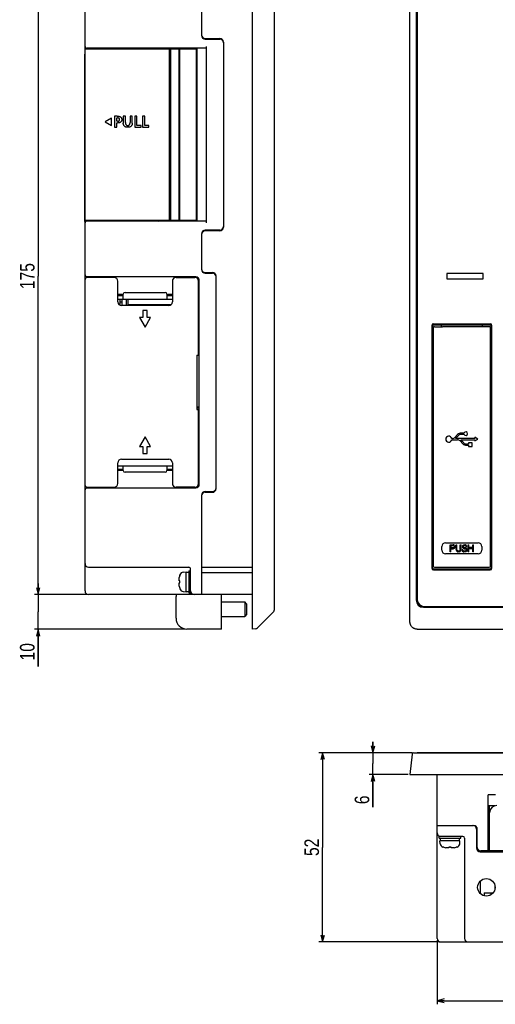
# Model space of a CAD drawing. Extents: x 0 to 699, y 0 to 413.
# Tile 1 of 19: x 2 to 133, y 0 to 270. Entities that reach past the tile are written whole.
import ezdxf
from ezdxf.enums import TextEntityAlignment as Align

# ---------------------------------------------------------------- set-up
doc = ezdxf.new("R2010")
doc.units = 0
doc.header["$LTSCALE"] = 46.255
doc.layers.get('0').update_dxf_attribs({"linetype": 'CONTINUOUS'})
doc.layers.add('AXIS', color=7, linetype='CONTINUOUS')
doc.layers.add('DIM', color=7, linetype='CONTINUOUS')
doc.styles.get("Standard").update_dxf_attribs({"font": 'txt', "width": 0.8})
doc.dimstyles.get("Standard").update_dxf_attribs({"dimtxt": 2.5, "dimasz": 2.5, "dimexe": 1.25, "dimexo": 0.625, "dimtad": 1, "dimcen": 2.5, "dimazin": 3, "dimtfac": 1, "dimtmove": 0, "dimatfit": 3})

# ---------------------------------------------------------------- blocks, each defined once
blk = doc.blocks.new('_OPEN')
at = {"color": 0, "linetype": 'BYBLOCK'}
for p, q in [((0, 0), (-1, 0.26)), ((-1, -0.26), (0, 0)), ((-1, 0), (0, 0))]:
    blk.add_line(p, q, dxfattribs=at)
blk = doc.blocks.new('*D2')
at = {"layer": 'DIM', "color": 2, "linetype": 'CONTINUOUS'}
for p, q in [((20.94, 287.56), (6.56, 287.56)), ((7.56, 287.56), (7.56, 200.06)), ((7.56, 112.56), (7.56, 200.06)), ((20.94, 112.56), (6.56, 112.56))]:
    blk.add_line(p, q, dxfattribs=at)
at = {"layer": 'DIM', "color": 2, "linetype": 'CONTINUOUS', "xscale": 1.9, "yscale": 1.9, "zscale": 1.9}
for p, rotation in [((7.56, 287.56), 90), ((7.56, 112.56), 270)]:
    blk.add_blockref('_OPEN', p, dxfattribs=dict(at, rotation=rotation))
at = {"layer": 'DIM', "color": 2, "linetype": 'CONTINUOUS', "width": 0.8}
blk.add_text('175', height=4, rotation=90, dxfattribs=at).set_placement((6.56, 200.06), align=Align.CENTER)
blk = doc.blocks.new('*D3')
at = {"layer": 'DIM', "color": 2, "linetype": 'CONTINUOUS'}
for p, q in [((7.56, 112.56), (7.56, 115.56)), ((7.56, 115.56), (7.56, 107.81)), ((20.94, 112.56), (6.56, 112.56)), ((7.56, 92.83), (7.56, 107.81)), ((47.94, 103.06), (6.56, 103.06)), ((7.56, 103.06), (7.56, 92.83))]:
    blk.add_line(p, q, dxfattribs=at)
at = {"layer": 'DIM', "color": 2, "linetype": 'CONTINUOUS', "xscale": 1.9, "yscale": 1.9, "zscale": 1.9}
for p, rotation in [((7.56, 112.56), 270), ((7.56, 103.06), 90)]:
    blk.add_blockref('_OPEN', p, dxfattribs=dict(at, rotation=rotation))
at = {"layer": 'DIM', "color": 2, "linetype": 'CONTINUOUS', "width": 0.8}
blk.add_text('10', height=4, rotation=90, dxfattribs=at).set_placement((6.56, 99.23), align=Align.RIGHT)
blk = doc.blocks.new('*D4')
at = {"layer": 'DIM', "color": 2, "linetype": 'CONTINUOUS'}
for p, q in [((99.52, 69.12), (99.52, 72.12)), ((99.52, 72.12), (99.52, 66.12)), ((110.28, 69.12), (98.52, 69.12)), ((99.52, 54.16), (99.52, 66.12)), ((109.2, 63.12), (98.52, 63.12)), ((99.52, 63.12), (99.52, 54.16))]:
    blk.add_line(p, q, dxfattribs=at)
at = {"layer": 'DIM', "color": 2, "linetype": 'CONTINUOUS', "xscale": 1.9, "yscale": 1.9, "zscale": 1.9}
for p, rotation in [((99.52, 69.12), 270), ((99.52, 63.12), 90)]:
    blk.add_blockref('_OPEN', p, dxfattribs=dict(at, rotation=rotation))
at = {"layer": 'DIM', "color": 2, "linetype": 'CONTINUOUS', "width": 0.8}
blk.add_text('6', height=4, rotation=90, dxfattribs=at).set_placement((98.52, 57.36), align=Align.RIGHT)
blk = doc.blocks.new('*D5')
at = {"layer": 'DIM', "color": 2, "linetype": 'CONTINUOUS'}
for p, q in [((110.28, 69.12), (84.71, 69.12)), ((85.71, 69.12), (85.71, 43.12)), ((85.71, 17.12), (85.71, 43.12)), ((117.7, 17.12), (84.71, 17.12))]:
    blk.add_line(p, q, dxfattribs=at)
at = {"layer": 'DIM', "color": 2, "linetype": 'CONTINUOUS', "xscale": 1.9, "yscale": 1.9, "zscale": 1.9}
for p, rotation in [((85.71, 69.12), 90), ((85.71, 17.12), 270)]:
    blk.add_blockref('_OPEN', p, dxfattribs=dict(at, rotation=rotation))
at = {"layer": 'DIM', "color": 2, "linetype": 'CONTINUOUS', "width": 0.8}
blk.add_text('52', height=4, rotation=90, dxfattribs=at).set_placement((84.71, 43.12), align=Align.CENTER)
blk = doc.blocks.new('*D8')
at = {"layer": 'DIM', "color": 2, "linetype": 'CONTINUOUS'}
for p, q in [((117.2, 17.62), (117.2, 2)), ((343.2, 17.62), (343.2, 2)), ((117.2, 2), (117.2, 0)), ((117.2, 1), (230.2, 1)), ((343.2, 1), (230.2, 1)), ((343.2, 2), (343.2, 0))]:
    blk.add_line(p, q, dxfattribs=at)
at = {"layer": 'DIM', "color": 2, "linetype": 'CONTINUOUS', "xscale": 1.9, "yscale": 1.9, "zscale": 1.9, "rotation": 180}
blk.add_blockref('_OPEN', (117.2, 1), dxfattribs=at)
at = {"layer": 'DIM', "color": 2, "linetype": 'CONTINUOUS', "xscale": 1.9, "yscale": 1.9, "zscale": 1.9}
blk.add_blockref('_OPEN', (343.2, 1), dxfattribs=at)
at = {"layer": 'DIM', "color": 2, "linetype": 'CONTINUOUS', "width": 0.8}
blk.add_text('226', height=4, dxfattribs=at).set_placement((230.2, 2), align=Align.CENTER)

msp = doc.modelspace()

# ---------------------------------------------------------------- linework, layer by layer
at = {"color": 7, "linetype": 'CONTINUOUS'}
for p, q in [((66.437, 103.061), (66.437, 297.061)), ((109.703, 105.05), (109.703, 295.072)), ((72.437, 291.854), (72.437, 108.268)), ((52.437, 287.561), (52.437, 266.161)), ((111.403, 289.061), (111.403, 111.061)), ((111.653, 288.811), (111.653, 111.311)), ((20.437, 113.561), (20.437, 286.561)), ((53.437, 265.361), (57.437, 265.361)), ((53.437, 265.161), (57.437, 265.161)), ((20.437, 262.461), (51.087, 262.461)), ((23.713, 262.661), (20.937, 262.661)), ((22.437, 262.461), (22.437, 262.661)), ((43.589, 262.461), (43.589, 215.361)), ((43.896, 262.461), (43.896, 215.361)), ((46.215, 262.461), (46.215, 215.361)), ((46.409, 262.461), (46.409, 215.361)), ((51.242, 215.161), (51.242, 262.661)), ((53.687, 263.161), (53.687, 214.661)), ((58.437, 264.361), (58.437, 213.461)), ((51.087, 219.761), (51.087, 258.061)), ((27.734, 243.461), (26.003, 242.461)), ((27.734, 241.461), (27.734, 243.461)), ((28.534, 243.988), (28.534, 240.986)), ((29.296, 243.988), (28.534, 243.988)), ((29.137, 242.599), (29.137, 243.514)), ((29.137, 243.514), (29.347, 243.514)), ((29.296, 243.988), (29.504, 243.981)), ((29.454, 243.509), (29.347, 243.514)), ((29.546, 243.495), (29.454, 243.509)), ((29.504, 243.981), (29.687, 243.961)), ((29.625, 243.473), (29.546, 243.495)), ((29.692, 243.445), (29.625, 243.473)), ((29.687, 243.961), (29.848, 243.929)), ((29.848, 243.929), (29.987, 243.887)), ((29.987, 243.887), (30.105, 243.837)), ((30.105, 243.837), (30.205, 243.779)), ((30.205, 243.779), (30.289, 243.715)), ((30.289, 243.715), (30.36, 243.644)), ((30.36, 243.644), (30.419, 243.566)), ((30.419, 243.566), (30.467, 243.479)), ((30.467, 243.479), (30.505, 243.382)), ((30.956, 243.988), (30.956, 242.07)), ((31.558, 243.988), (30.956, 243.988)), ((31.558, 242.254), (31.558, 243.988)), ((32.805, 243.988), (32.805, 242.254)), ((33.407, 243.988), (32.805, 243.988)), ((33.407, 242.07), (33.407, 243.988)), ((34.082, 243.988), (34.082, 240.986)), ((34.685, 243.988), (34.082, 243.988)), ((34.685, 241.458), (34.685, 243.988)), ((36.232, 243.988), (36.232, 240.986)), ((36.834, 243.988), (36.232, 243.988)), ((36.834, 241.458), (36.834, 243.988)), ((26.003, 242.461), (27.734, 241.461)), ((28.534, 240.986), (29.137, 240.986)), ((29.347, 242.599), (29.137, 242.599)), ((29.137, 240.986), (29.137, 242.125)), ((29.137, 242.125), (29.39, 242.125)), ((29.347, 242.599), (29.452, 242.603)), ((29.586, 242.134), (29.39, 242.125)), ((29.452, 242.603), (29.543, 242.615)), ((29.543, 242.615), (29.623, 242.635)), ((29.755, 242.157), (29.586, 242.134)), ((29.623, 242.635), (29.691, 242.661)), ((29.691, 242.661), (29.749, 242.693)), ((29.749, 243.411), (29.692, 243.445)), ((29.797, 243.371), (29.749, 243.411)), ((29.749, 242.693), (29.797, 242.73)), ((29.901, 242.192), (29.755, 242.157)), ((29.837, 243.326), (29.797, 243.371)), ((29.797, 242.73), (29.836, 242.772)), ((29.836, 242.772), (29.868, 242.821)), ((29.869, 243.274), (29.837, 243.326)), ((29.868, 242.821), (29.893, 242.876)), ((29.894, 243.216), (29.869, 243.274)), ((29.893, 242.876), (29.909, 242.937)), ((29.91, 243.151), (29.894, 243.216)), ((30.027, 242.237), (29.901, 242.192)), ((29.909, 242.937), (29.918, 243.007)), ((29.918, 243.08), (29.91, 243.151)), ((29.918, 243.007), (29.918, 243.08)), ((30.134, 242.29), (30.027, 242.237)), ((30.226, 242.351), (30.134, 242.29)), ((30.305, 242.42), (30.226, 242.351)), ((30.374, 242.498), (30.305, 242.42)), ((30.432, 242.586), (30.374, 242.498)), ((30.479, 242.685), (30.432, 242.586)), ((30.514, 242.793), (30.479, 242.685)), ((30.505, 243.382), (30.531, 243.274)), ((30.536, 242.91), (30.514, 242.793)), ((30.531, 243.274), (30.545, 243.156)), ((30.546, 243.033), (30.536, 242.91)), ((30.545, 243.156), (30.546, 243.033)), ((30.963, 241.899), (30.956, 242.07)), ((30.984, 241.748), (30.963, 241.899)), ((31.017, 241.615), (30.984, 241.748)), ((31.061, 241.498), (31.017, 241.615)), ((31.115, 241.395), (31.061, 241.498)), ((31.179, 241.305), (31.115, 241.395)), ((31.253, 241.225), (31.179, 241.305)), ((31.338, 241.154), (31.253, 241.225)), ((31.436, 241.091), (31.338, 241.154)), ((31.55, 241.038), (31.436, 241.091)), ((31.68, 240.994), (31.55, 241.038)), ((31.558, 242.254), (31.562, 242.111)), ((31.562, 242.111), (31.576, 241.984)), ((31.576, 241.984), (31.598, 241.873)), ((31.598, 241.873), (31.628, 241.776)), ((31.628, 241.776), (31.665, 241.694)), ((31.665, 241.694), (31.707, 241.625)), ((31.829, 240.961), (31.68, 240.994)), ((31.707, 241.625), (31.754, 241.567)), ((31.754, 241.567), (31.808, 241.519)), ((31.808, 241.519), (31.868, 241.479)), ((31.997, 240.941), (31.829, 240.961)), ((31.868, 241.479), (31.935, 241.447)), ((31.935, 241.447), (32.011, 241.425)), ((32.18, 240.934), (31.997, 240.941)), ((32.011, 241.425), (32.094, 241.411)), ((32.094, 241.411), (32.183, 241.407)), ((32.362, 240.941), (32.18, 240.934)), ((32.183, 241.407), (32.271, 241.411)), ((32.271, 241.411), (32.354, 241.425)), ((32.354, 241.425), (32.43, 241.448)), ((32.53, 240.961), (32.362, 240.941)), ((32.43, 241.448), (32.497, 241.48)), ((32.497, 241.48), (32.557, 241.52)), ((32.679, 240.993), (32.53, 240.961)), ((32.557, 241.52), (32.61, 241.568)), ((32.61, 241.568), (32.657, 241.626)), ((32.657, 241.626), (32.699, 241.695)), ((32.809, 241.036), (32.679, 240.993)), ((32.699, 241.695), (32.735, 241.778)), ((32.735, 241.778), (32.765, 241.874)), ((32.765, 241.874), (32.787, 241.985)), ((32.787, 241.985), (32.8, 242.112)), ((32.8, 242.112), (32.805, 242.254)), ((32.923, 241.089), (32.809, 241.036)), ((33.021, 241.151), (32.923, 241.089)), ((33.107, 241.222), (33.021, 241.151)), ((33.181, 241.301), (33.107, 241.222)), ((33.245, 241.392), (33.181, 241.301)), ((33.3, 241.495), (33.245, 241.392)), ((33.345, 241.612), (33.3, 241.495)), ((33.378, 241.745), (33.345, 241.612)), ((33.4, 241.897), (33.378, 241.745)), ((33.407, 242.07), (33.4, 241.897)), ((34.082, 240.986), (35.85, 240.986)), ((35.85, 241.458), (34.685, 241.458)), ((35.85, 240.986), (35.85, 241.458)), ((36.232, 240.986), (38, 240.986)), ((38, 241.458), (36.834, 241.458)), ((38, 240.986), (38, 241.458)), ((51.087, 215.361), (20.437, 215.361)), ((53.687, 215.161), (20.937, 215.161)), ((22.437, 215.161), (22.437, 215.361)), ((32.537, 215.361), (32.537, 215.161)), ((33.037, 215.161), (33.037, 215.361)), ((34.637, 215.161), (34.637, 215.361)), ((39.637, 215.361), (39.637, 215.161)), ((39.637, 215.211), (39.66, 215.211)), ((52.437, 211.661), (52.437, 201.861)), ((57.437, 212.661), (53.437, 212.661)), ((57.437, 212.461), (53.437, 212.461)), ((53.437, 201.061), (55.437, 201.061)), ((53.437, 200.861), (55.437, 200.861)), ((54.937, 201.061), (54.937, 200.861)), ((119.853, 200.811), (119.853, 199.311)), ((129.853, 200.811), (119.853, 200.811)), ((129.853, 199.311), (129.853, 200.811)), ((50.837, 199.861), (20.937, 199.861)), ((28.437, 199.661), (20.937, 199.661)), ((22.637, 199.861), (22.637, 199.661)), ((29.437, 192.961), (29.437, 198.661)), ((44.437, 198.661), (44.437, 192.961)), ((45.437, 199.661), (50.637, 199.661)), ((51.637, 178.361), (51.637, 198.661)), ((51.837, 142.861), (51.837, 198.861)), ((56.437, 141.661), (56.437, 200.061)), ((119.853, 199.311), (129.853, 199.311)), ((30.937, 194.961), (29.437, 194.961)), ((29.437, 194.761), (30.937, 194.761)), ((30.037, 194.961), (30.037, 194.761)), ((30.537, 194.961), (30.537, 194.761)), ((30.937, 193.761), (30.937, 195.061)), ((31.437, 195.561), (42.437, 195.561)), ((42.937, 195.061), (42.937, 193.761)), ((44.437, 194.961), (42.937, 194.961)), ((42.937, 194.761), (44.437, 194.761)), ((29.437, 193.761), (44.437, 193.761)), ((30.037, 193.761), (30.037, 192.045)), ((30.037, 192.961), (30.537, 192.961)), ((30.537, 193.761), (30.537, 191.961)), ((31.737, 193.761), (31.737, 191.961)), ((32.237, 193.761), (32.237, 192.261)), ((32.237, 192.261), (44.151, 192.261)), ((33.037, 191.961), (33.037, 192.261)), ((34.637, 191.961), (34.637, 192.261)), ((36.637, 191.961), (36.637, 192.261)), ((39.337, 191.961), (39.337, 192.261)), ((43.437, 191.961), (30.437, 191.961)), ((36.336, 190.56), (36.336, 188.658)), ((37.536, 190.56), (36.336, 190.56)), ((37.536, 188.658), (37.536, 190.56)), ((35.437, 188.658), (36.936, 186.06)), ((36.336, 188.658), (35.437, 188.658)), ((36.936, 186.06), (38.437, 188.658)), ((38.437, 188.658), (37.536, 188.658)), ((116.153, 186.961), (131.753, 186.961)), ((116.203, 186.661), (131.703, 186.661)), ((118.303, 186.661), (118.303, 186.161)), ((129.603, 186.161), (129.603, 186.661)), ((115.703, 186.511), (115.703, 119.811)), ((115.903, 119.861), (115.903, 186.361)), ((116.103, 185.861), (116.103, 120.361)), ((116.403, 186.161), (118.603, 186.161)), ((131.503, 186.161), (129.303, 186.161)), ((131.803, 120.361), (131.803, 185.861)), ((132.003, 186.361), (132.003, 119.861)), ((132.203, 119.811), (132.203, 186.511)), ((51.637, 183.061), (51.837, 183.061)), ((51.637, 182.561), (51.837, 182.561)), ((51.837, 179.861), (51.637, 179.861)), ((51.637, 179.561), (51.837, 179.561)), ((51.137, 178.361), (51.137, 163.361)), ((51.137, 178.361), (51.637, 178.361)), ((51.137, 163.861), (51.837, 163.861)), ((51.137, 163.361), (51.637, 163.361)), ((51.437, 164.161), (51.837, 164.161)), ((51.637, 143.061), (51.637, 163.361)), ((51.637, 162.861), (51.837, 162.861)), ((51.637, 161.161), (51.837, 161.161)), ((51.637, 160.661), (51.837, 160.661)), ((124.55, 156.926), (123.775, 156.926)), ((36.938, 155.86), (35.437, 153.262)), ((38.437, 153.262), (36.938, 155.86)), ((121.352, 155.426), (121.177, 155.426)), ((121.177, 155.096), (122.772, 155.096)), ((122.809, 156.51), (122.078, 155.738)), ((122.237, 155.426), (123.049, 156.283)), ((123.498, 154.783), (124.229, 154.011)), ((124.469, 154.238), (123.657, 155.096)), ((123.775, 156.596), (124.55, 156.596)), ((35.437, 153.262), (36.338, 153.262)), ((36.338, 153.262), (36.338, 151.36)), ((37.538, 151.36), (37.538, 153.262)), ((37.538, 153.262), (38.437, 153.262)), ((125.773, 153.926), (125.195, 153.926)), ((125.195, 153.596), (125.773, 153.596)), ((30.437, 149.761), (43.437, 149.761)), ((36.338, 151.36), (37.538, 151.36)), ((29.437, 143.061), (29.437, 148.761)), ((29.437, 147.961), (44.437, 147.961)), ((30.937, 146.961), (29.437, 146.961)), ((29.437, 146.761), (30.937, 146.761)), ((30.937, 146.661), (30.937, 147.961)), ((42.437, 146.161), (31.437, 146.161)), ((42.937, 147.961), (42.937, 146.661)), ((44.437, 146.961), (42.937, 146.961)), ((42.937, 146.761), (44.437, 146.761)), ((44.437, 148.761), (44.437, 143.061)), ((20.937, 142.061), (28.437, 142.061)), ((20.937, 141.861), (50.837, 141.861)), ((22.637, 142.061), (22.637, 141.861)), ((50.637, 142.061), (45.437, 142.061)), ((53.437, 140.861), (55.437, 140.861)), ((53.437, 140.661), (55.437, 140.661)), ((54.937, 140.861), (54.937, 140.661)), ((52.437, 139.861), (52.437, 112.561)), ((115.903, 130.411), (116.103, 130.411)), ((131.803, 130.411), (132.003, 130.411)), ((118.453, 124.761), (118.453, 125.761)), ((119.453, 126.761), (128.453, 126.761)), ((120.723, 124.261), (120.723, 126.261)), ((120.723, 126.261), (121.614, 126.261)), ((120.946, 126.048), (120.946, 125.41)), ((120.946, 126.048), (121.651, 126.048)), ((121.651, 125.41), (120.946, 125.41)), ((120.946, 124.261), (120.946, 125.154)), ((120.946, 125.154), (121.614, 125.154)), ((121.8, 126.218), (121.614, 126.261)), ((121.614, 125.154), (121.8, 125.197)), ((121.651, 126.048), (121.762, 126.005)), ((121.762, 125.452), (121.651, 125.41)), ((121.762, 126.005), (121.837, 125.92)), ((121.837, 125.537), (121.762, 125.452)), ((121.948, 126.091), (121.8, 126.218)), ((121.8, 125.197), (121.948, 125.325)), ((121.837, 125.92), (121.874, 125.793)), ((121.874, 125.665), (121.837, 125.537)), ((121.874, 125.793), (121.874, 125.665)), ((121.948, 126.091), (122.06, 125.92)), ((121.948, 125.325), (122.06, 125.495)), ((122.097, 125.793), (122.06, 125.92)), ((122.06, 125.495), (122.097, 125.622)), ((122.097, 125.622), (122.097, 125.793)), ((122.394, 124.942), (122.394, 126.261)), ((122.394, 126.261), (122.617, 126.261)), ((122.394, 124.942), (122.431, 124.729)), ((122.431, 124.729), (122.505, 124.559)), ((122.654, 124.388), (122.505, 124.559)), ((122.617, 124.942), (122.617, 126.261)), ((122.654, 124.771), (122.617, 124.942)), ((122.728, 124.644), (122.654, 124.771)), ((122.839, 124.559), (122.728, 124.644)), ((122.988, 124.516), (122.839, 124.559)), ((123.136, 124.516), (122.988, 124.516)), ((123.285, 124.559), (123.136, 124.516)), ((123.396, 124.644), (123.285, 124.559)), ((123.471, 124.771), (123.396, 124.644)), ((123.508, 124.942), (123.471, 124.771)), ((123.471, 124.388), (123.619, 124.559)), ((123.508, 124.942), (123.508, 126.261)), ((123.508, 126.261), (123.731, 126.261)), ((123.619, 124.559), (123.694, 124.729)), ((123.694, 124.729), (123.731, 124.942)), ((123.731, 124.942), (123.731, 126.261)), ((124.028, 124.814), (124.065, 124.644)), ((124.251, 124.814), (124.028, 124.814)), ((124.176, 124.431), (124.065, 124.644)), ((124.176, 125.963), (124.139, 125.793)), ((124.139, 125.793), (124.139, 125.622)), ((124.139, 125.622), (124.176, 125.452)), ((124.325, 126.133), (124.176, 125.963)), ((124.176, 125.452), (124.325, 125.282)), ((124.362, 124.303), (124.176, 124.431)), ((124.288, 124.686), (124.251, 124.814)), ((124.399, 124.559), (124.288, 124.686)), ((124.325, 126.133), (124.473, 126.218)), ((124.325, 125.282), (124.473, 125.197)), ((124.362, 125.75), (124.399, 125.878)), ((124.362, 125.665), (124.362, 125.75)), ((124.399, 125.537), (124.362, 125.665)), ((124.399, 125.878), (124.511, 125.963)), ((124.511, 125.452), (124.399, 125.537)), ((124.548, 124.516), (124.399, 124.559)), ((124.473, 126.218), (124.622, 126.261)), ((124.473, 125.197), (124.622, 125.154)), ((124.511, 125.963), (124.622, 126.005)), ((124.622, 125.41), (124.511, 125.452)), ((124.845, 124.516), (124.548, 124.516)), ((124.622, 126.261), (124.808, 126.261)), ((124.622, 126.005), (124.845, 126.005)), ((124.845, 125.41), (124.622, 125.41)), ((124.622, 125.154), (124.845, 125.154)), ((124.993, 126.218), (124.808, 126.261)), ((124.845, 126.005), (124.956, 125.963)), ((125.03, 125.367), (124.845, 125.41)), ((124.845, 125.154), (124.993, 125.112)), ((124.993, 124.559), (124.845, 124.516)), ((124.956, 125.963), (125.03, 125.878)), ((125.142, 126.091), (124.993, 126.218)), ((124.993, 125.112), (125.105, 125.027)), ((125.105, 124.644), (124.993, 124.559)), ((125.03, 125.878), (125.068, 125.793)), ((125.179, 125.282), (125.03, 125.367)), ((125.068, 125.793), (125.29, 125.793)), ((125.105, 125.027), (125.179, 124.899)), ((125.179, 124.771), (125.105, 124.644)), ((125.253, 125.92), (125.142, 126.091)), ((125.327, 125.112), (125.179, 125.282)), ((125.179, 124.899), (125.179, 124.771)), ((125.179, 124.388), (125.327, 124.559)), ((125.29, 125.793), (125.253, 125.92)), ((125.402, 124.942), (125.327, 125.112)), ((125.327, 124.559), (125.402, 124.729)), ((125.402, 124.729), (125.402, 124.942)), ((125.699, 124.261), (125.699, 126.261)), ((125.699, 126.261), (125.922, 126.261)), ((125.922, 125.452), (125.922, 126.261)), ((126.961, 125.452), (125.922, 125.452)), ((125.922, 124.261), (125.922, 125.197)), ((125.922, 125.197), (126.961, 125.197)), ((126.961, 125.452), (126.961, 126.261)), ((126.961, 126.261), (127.184, 126.261)), ((126.961, 124.261), (126.961, 125.197)), ((127.184, 124.261), (127.184, 126.261)), ((129.453, 125.761), (129.453, 124.761)), ((128.453, 123.761), (119.453, 123.761)), ((120.946, 124.261), (120.723, 124.261)), ((122.654, 124.388), (122.802, 124.303)), ((122.802, 124.303), (122.988, 124.261)), ((123.136, 124.261), (122.988, 124.261)), ((123.322, 124.303), (123.136, 124.261)), ((123.322, 124.303), (123.471, 124.388)), ((124.362, 124.303), (124.548, 124.261)), ((124.845, 124.261), (124.548, 124.261)), ((125.03, 124.303), (124.845, 124.261)), ((125.03, 124.303), (125.179, 124.388)), ((125.922, 124.261), (125.699, 124.261)), ((127.184, 124.261), (126.961, 124.261)), ((21.437, 120.061), (48.937, 120.061)), ((48.937, 119.061), (48.937, 113.061)), ((48.937, 119.061), (49.437, 119.061)), ((49.437, 113.061), (49.437, 119.561)), ((52.437, 120.061), (66.437, 120.061)), ((116.153, 119.361), (131.753, 119.361)), ((131.703, 119.561), (116.203, 119.561)), ((116.403, 120.061), (131.503, 120.061)), ((46.289, 116.666), (46.296, 116.801)), ((46.296, 116.587), (46.289, 116.666)), ((46.296, 116.801), (46.307, 116.94)), ((46.307, 116.507), (46.296, 116.587)), ((46.307, 116.94), (46.322, 117.083)), ((46.322, 116.425), (46.307, 116.507)), ((46.322, 117.083), (46.341, 117.228)), ((46.341, 116.341), (46.322, 116.425)), ((46.459, 116.341), (46.341, 116.341)), ((46.459, 117.811), (46.517, 118.02)), ((46.459, 117.788), (46.459, 117.811)), ((46.459, 115.781), (46.459, 116.341)), ((47.39, 118.737), (48.237, 118.811)), ((48.237, 113.311), (48.237, 118.811)), ((48.237, 118.711), (48.471, 118.707)), ((48.237, 118.68), (48.469, 118.697)), ((48.469, 118.697), (48.703, 118.707)), ((48.471, 118.707), (48.587, 118.702)), ((48.703, 118.707), (48.937, 118.711)), ((66.437, 118.561), (52.437, 118.561)), ((46.289, 115.456), (46.301, 115.57)), ((46.299, 115.282), (46.289, 115.456)), ((46.315, 115.095), (46.299, 115.282)), ((46.301, 115.57), (46.318, 115.679)), ((46.341, 114.893), (46.315, 115.095)), ((46.318, 115.679), (46.341, 115.781)), ((46.341, 115.781), (46.459, 115.781)), ((46.459, 114.311), (46.459, 114.333)), ((46.459, 114.311), (46.517, 114.101)), ((66.437, 112.561), (21.437, 112.561)), ((45.437, 106.061), (45.437, 112.061)), ((47.39, 113.385), (48.237, 113.311)), ((48.237, 113.411), (48.937, 113.411)), ((48.937, 113.061), (49.437, 113.061)), ((57.937, 103.061), (57.937, 112.561)), ((57.937, 110.561), (64.337, 110.561)), ((64.837, 110.061), (64.337, 110.561)), ((64.337, 110.561), (64.337, 106.561)), ((64.837, 110.061), (64.837, 107.061)), ((113.403, 109.061), (347.003, 109.061)), ((113.653, 109.311), (346.753, 109.311)), ((57.937, 106.561), (64.337, 106.561)), ((64.837, 107.061), (64.337, 106.561)), ((72.291, 107.914), (67.805, 103.429)), ((57.937, 103.061), (48.437, 103.061)), ((67.202, 103.141), (66.437, 103.061)), ((109.708, 104.919), (109.703, 105.05)), ((109.721, 104.788), (109.708, 104.919)), ((109.742, 104.659), (109.721, 104.788)), ((109.771, 104.532), (109.742, 104.659)), ((109.809, 104.408), (109.771, 104.532)), ((109.855, 104.286), (109.809, 104.408)), ((109.909, 104.167), (109.855, 104.286)), ((109.97, 104.053), (109.909, 104.167)), ((110.038, 103.942), (109.97, 104.053)), ((110.114, 103.837), (110.038, 103.942)), ((110.196, 103.737), (110.114, 103.837)), ((110.285, 103.642), (110.196, 103.737)), ((110.379, 103.553), (110.285, 103.642)), ((110.48, 103.471), (110.379, 103.553)), ((110.585, 103.396), (110.48, 103.471)), ((110.695, 103.327), (110.585, 103.396)), ((110.81, 103.266), (110.695, 103.327)), ((110.928, 103.212), (110.81, 103.266)), ((111.05, 103.166), (110.928, 103.212)), ((111.175, 103.129), (111.05, 103.166)), ((111.302, 103.099), (111.175, 103.129)), ((111.431, 103.078), (111.302, 103.099)), ((111.561, 103.065), (111.431, 103.078)), ((111.693, 103.061), (111.561, 103.065)), ((111.693, 103.061), (348.714, 103.061)), ((110.287, 68.676), (109.703, 63.124)), ((110.784, 69.124), (349.623, 69.124)), ((111.653, 69.124), (111.653, 69.174)), ((111.653, 69.174), (348.753, 69.174)), ((109.703, 63.124), (350.703, 63.124)), ((117.203, 18.124), (117.203, 63.124)), ((131.203, 42.124), (131.203, 57.524)), ((133.203, 57.524), (131.203, 57.524)), ((133.003, 54.524), (131.403, 54.524)), ((131.553, 49.024), (131.553, 54.524)), ((132.703, 54.4), (132.703, 54.524)), ((131.553, 52.724), (131.613, 52.724)), ((131.603, 42.124), (131.603, 52.624)), ((117.203, 49.124), (127.203, 49.124)), ((131.403, 49.024), (131.603, 49.024)), ((117.703, 45.624), (117.703, 46.124)), ((124.203, 46.124), (117.703, 46.124)), ((123.703, 45.624), (123.703, 46.124)), ((128.003, 48.124), (128.003, 42.924)), ((128.203, 43.124), (128.203, 48.124)), ((117.703, 45.624), (123.703, 45.624)), ((118.028, 44.077), (117.953, 44.924)), ((123.453, 44.924), (117.953, 44.924)), ((118.053, 44.924), (118.053, 45.624)), ((123.353, 44.924), (123.353, 45.624)), ((123.379, 44.077), (123.453, 44.924)), ((124.703, 45.624), (124.703, 18.124)), ((118.953, 43.146), (118.744, 43.204)), ((118.976, 43.146), (118.953, 43.146)), ((119.713, 43.005), (119.536, 43.028)), ((119.901, 42.987), (119.713, 43.005)), ((120.099, 42.976), (119.901, 42.987)), ((120.199, 42.986), (120.099, 42.976)), ((120.307, 43.002), (120.199, 42.986)), ((120.423, 43.028), (120.307, 43.002)), ((120.423, 43.146), (120.423, 43.028)), ((120.983, 43.146), (120.423, 43.146)), ((120.983, 43.028), (120.983, 43.146)), ((121.092, 43.004), (120.983, 43.028)), ((121.2, 42.987), (121.092, 43.004)), ((121.308, 42.976), (121.2, 42.987)), ((121.489, 42.986), (121.308, 42.976)), ((121.677, 43.003), (121.489, 42.986)), ((121.871, 43.028), (121.677, 43.003)), ((122.453, 43.146), (122.431, 43.146)), ((122.663, 43.204), (122.453, 43.146)), ((129.003, 41.924), (154.203, 41.924)), ((154.003, 42.124), (129.203, 42.124)), ((129.053, 30.383), (129.053, 33.865)), ((131.903, 30.624), (131.903, 30.047)), ((118.203, 17.124), (342.203, 17.124))]:
    msp.add_line(p, q, dxfattribs=at)
for centre, radius, start, end in [((53.437, 266.361), 1, 180, 270), ((53.437, 266.161), 1, 180, 270), ((57.437, 264.361), 1, 0, 90), ((57.437, 264.161), 1, 0, 90), ((20.937, 263.161), 0.5, 180, 270), ((20.937, 214.661), 0.5, 90, 180), ((40.587, 215.661), 0.5, 270, 323.10538), ((40.587, 215.661), 1.5, 340.52878, 348.46229), ((53.437, 211.661), 1, 90, 180), ((53.437, 211.461), 1, 90, 180), ((57.437, 213.661), 1, 270, 360), ((57.437, 213.461), 1, 270, 360), ((20.937, 200.361), 0.5, 180, 270), ((53.437, 202.061), 1, 180, 270), ((53.437, 201.861), 1, 180, 270), ((55.437, 200.061), 1, 0, 90), ((55.437, 199.861), 1, 0, 90), ((20.937, 199.161), 0.5, 90, 180), ((28.437, 198.661), 1, 0, 90), ((45.437, 198.661), 1, 90, 180), ((47.437, 198.861), 1, 53.13921, 90), ((50.637, 198.661), 1, 0, 90), ((50.837, 198.861), 1, 0, 90), ((31.437, 195.061), 0.5, 90, 180), ((42.437, 195.061), 0.5, 0, 90), ((30.437, 192.961), 1, 180, 270), ((43.437, 192.961), 1, 270, 360), ((116.153, 186.511), 0.45, 90, 180), ((116.203, 186.361), 0.3, 90, 180), ((131.703, 186.361), 0.3, 0, 90), ((131.753, 186.511), 0.45, 0, 90), ((116.403, 185.861), 0.3, 90, 180), ((131.503, 185.861), 0.3, 0, 90), ((51.437, 165.161), 1, 252.53003, 270), ((123.775, 155.596), 1.33, 90, 136.56935), ((121.352, 156.426), 1, 270, 316.56935), ((122.772, 154.096), 1, 43.43065, 90), ((123.775, 155.596), 1, 90, 136.56935), ((125.195, 154.926), 1, 223.43065, 270), ((125.195, 154.926), 1.33, 223.43065, 270), ((30.437, 148.761), 1, 90, 180), ((43.437, 148.761), 1, 0, 90), ((31.437, 146.661), 0.5, 180, 270), ((42.437, 146.661), 0.5, 270, 360), ((20.937, 142.561), 0.5, 180, 270), ((20.937, 141.361), 0.5, 90, 180), ((28.437, 143.061), 1, 270, 360), ((45.437, 143.061), 1, 180, 270), ((47.437, 142.861), 1, 270, 306.86074), ((50.637, 143.061), 1, 270, 360), ((50.837, 142.861), 1, 270, 360), ((53.437, 139.861), 1, 90, 180), ((53.437, 139.661), 1, 90, 180), ((55.437, 141.861), 1, 270, 360), ((55.437, 141.661), 1, 270, 360), ((119.453, 125.761), 1, 90, 180), ((119.453, 124.761), 1, 180, 270), ((128.453, 125.761), 1, 0, 90), ((128.453, 124.761), 1, 270, 360), ((21.437, 121.061), 1, 180, 270), ((48.937, 119.561), 0.5, 359.99997, 90.00003), ((116.153, 119.811), 0.45, 180, 270), ((116.203, 119.861), 0.3, 180, 270), ((116.403, 120.361), 0.3, 180, 270), ((131.503, 120.361), 0.3, 270, 360), ((131.703, 119.861), 0.3, 270, 360), ((131.753, 119.811), 0.45, 270, 360), ((53.237, 116.061), 6.994, 165.70131, 170.39163), ((47.477, 117.74), 1, 95, 163.74297), ((53.237, 116.061), 6.994, 189.60837, 194.29869), ((47.477, 114.381), 1, 196.25703, 265), ((21.437, 113.561), 1, 180, 270), ((46.437, 112.061), 1, 149.80878, 180), ((50.437, 113.561), 1, 180, 270), ((113.403, 111.061), 2, 180, 270), ((71.937, 108.268), 0.5, 314.99999, 359.99999), ((48.437, 106.061), 3, 180, 270), ((67.098, 104.136), 1, 276, 315), ((110.784, 68.624), 0.5, 90, 174), ((131.403, 54.324), 0.2, 90, 180), ((133.603, 52.624), 2, 90, 180), ((127.003, 48.124), 1, 0, 90), ((127.203, 48.124), 1, 0, 90), ((131.403, 49.224), 0.2, 180, 270), ((118.203, 47.124), 1, 180, 270), ((124.203, 45.624), 0.5, 0, 90), ((119.024, 44.164), 1, 185, 253.74297), ((122.383, 44.164), 1, 286.25703, 355), ((120.703, 49.924), 6.994, 255.70131, 260.39163), ((120.703, 49.924), 6.994, 279.60837, 284.29869), ((129.003, 42.924), 1, 180, 270), ((129.203, 43.124), 1, 180, 270), ((118.203, 18.124), 1, 180, 270), ((125.703, 18.124), 1, 180, 270)]:
    msp.add_arc(centre, radius, start, end, dxfattribs=at)
at = {"layer": 'AXIS', "color": 7, "linetype": 'CONTINUOUS'}
for p, q in [((53.687, 262.661), (23.713, 262.661)), ((28.037, 262.461), (28.037, 262.661)), ((47.837, 262.461), (47.837, 262.661)), ((50.337, 262.461), (50.337, 262.661)), ((51.087, 215.361), (51.087, 262.461)), ((20.427, 215.061), (20.427, 261.061)), ((20.437, 261.061), (20.427, 261.061)), ((20.437, 217.361), (20.427, 217.361)), ((20.437, 215.061), (20.427, 215.061)), ((47.837, 215.161), (47.837, 215.361)), ((50.337, 215.161), (50.337, 215.361)), ((118.603, 186.161), (118.603, 186.151)), ((129.303, 186.151), (118.603, 186.151)), ((129.303, 186.151), (129.303, 186.161)), ((51.637, 180.861), (51.837, 180.861)), ((127.523, 155.426), (122.237, 155.426)), ((123.657, 155.096), (127.523, 155.096)), ((125.773, 154.261), (125.773, 153.926)), ((126.773, 154.261), (125.773, 154.261)), ((126.773, 153.261), (126.773, 154.261)), ((127.523, 155.761), (127.523, 155.426)), ((128.39, 155.261), (127.523, 155.761)), ((127.523, 154.761), (128.39, 155.261)), ((127.523, 155.096), (127.523, 154.761)), ((125.773, 153.596), (125.773, 153.261)), ((125.773, 153.261), (126.773, 153.261)), ((131.613, 52.724), (131.553, 52.724)), ((133.053, 32.608), (133.053, 31.64)), ((130.053, 30.624), (130.053, 29.815)), ((130.053, 30.624), (132.575, 30.624))]:
    msp.add_line(p, q, dxfattribs=at)
msp.add_circle((130.703, 32.124), 2.4, dxfattribs=at)
for centre, radius, start, end in [((40.137, 215.061), 0.5, 143.10002, 168.45851), ((125.022, 156.761), 0.5, 199.26878, 160.73122), ((120.358, 155.261), 0.835, 11.39693, 348.60307), ((113.653, 111.311), 2, 180, 270)]:
    msp.add_arc(centre, radius, start, end, dxfattribs=at)

# ---------------------------------------------------------------- dimensions: what is measured, and where the dimension line sits
at = {"layer": 'DIM', "color": 2, "linetype": 'CONTINUOUS'}
for base, p1, p2, angle, picture, middle in [((7.561, 112.561), (21.437, 287.561), (21.437, 112.561), 270, '*D2', (7.561, 200.361)), ((7.561, 112.561), (48.437, 103.061), (21.437, 112.561), 90, '*D3', (7.561, 96.225)), ((99.52, 63.124), (110.784, 69.124), (109.703, 63.124), 270, '*D4', (99.52, 55.763)), ((85.711, 69.124), (118.203, 17.124), (110.784, 69.124), 90, '*D5', (85.711, 43.124))]:
    dim = msp.add_linear_dim(base=base, p1=p1, p2=p2, angle=angle, dimstyle='Standard', dxfattribs=at)
    dim.commit()
    dim.dimension.update_dxf_attribs({"geometry": picture, "text_midpoint": middle, "dimtype": 128})
dim = msp.add_linear_dim(base=(343.203, 1), p1=(117.203, 18.124), p2=(343.203, 18.124), dimstyle='Standard', dxfattribs=at)
dim.commit()
dim.dimension.update_dxf_attribs({"geometry": '*D8', "text_midpoint": (230.203, 1), "dimtype": 128})

doc.saveas('drawing.dxf')
